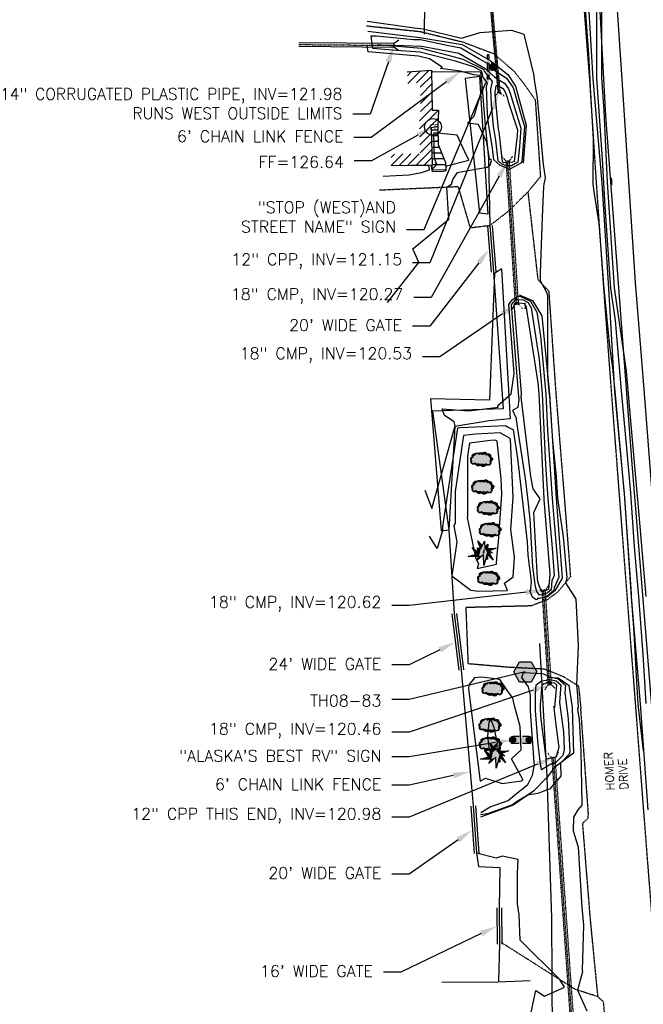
# Model space of a CAD drawing. Header units: feet. Extents: x 351431 to 355879, y 310968 to 329728.
# Tile 79 of 254: x 353108 to 353378, y 319262 to 319688. Entities that reach past the tile are written whole.
import ezdxf

# ---------------------------------------------------------------- set-up
doc = ezdxf.new("R2010")
doc.units = ezdxf.units.FT
doc.header["$MEASUREMENT"] = 0
for name, pattern in [('D10', [0.15, 0.1, -0.05]), ('D25', [0.375, 0.25, -0.125]), ('HIDDEN2', [0.1875, 0.125, -0.0625])]:
    doc.linetypes.add(name, pattern=pattern)
for name, color, linetype in [('EHID-WOOD', 2, 'Continuous'), ('EHIST', 56, 'Continuous'), ('ELID-WOOD', 6, 'Continuous'), ('ELIF', 153, 'LINKFENCE'), ('ELIST', 3, 'Continuous'), ('ELTCH-EG2', 253, 'Continuous'), ('ELTCN-EG2', 251, 'Continuous'), ('ELTT', 3, 'Continuous'), ('ELUDC', 153, 'D10'), ('ELUG', 153, 'EGASRT'), ('ELUTU', 153, 'UT'), ('ELYSP', 1, 'D25'), ('ELYSS', 2, 'Continuous'), ('ELYSU', 2, 'HIDDEN2'), ('ESFS', 153, 'Continuous'), ('ESGH', 1, 'Continuous'), ('ESIO', 4, 'Continuous'), ('ESIS', 5, 'Continuous'), ('ESIST-FFLR', 6, 'Continuous'), ('ESMask', 155, 'Continuous'), ('ESUD', 5, 'Continuous'), ('ESUD-CMP', 13, 'D10'), ('ESUD-HDPE', 173, 'D10'), ('ETFS', 6, 'Continuous'), ('ETGH', 4, 'Continuous'), ('ETIF', 4, 'Continuous'), ('ETIS', 2, 'Continuous'), ('ETIST-FFLR', 4, 'Continuous'), ('ETRC', 2, 'Continuous'), ('ETUD', 4, 'Continuous')]:
    doc.layers.add(name, color=color, linetype=linetype)
doc.styles.add('ANNO-TOPO', font='simplex.shx')
doc.styles.add('L180', font='simplex.shx', dxfattribs={"height": 3.6})
doc.styles.add('ROMANSM', font='romansm.shx')
doc.linetypes.add('EGASRT', pattern='A,0.15,-0.07,0.15,-0.04,["G",ROMANSM,S=0.08,R=0,X=-0.005,Y=-0.04],-0.12,0.15,-0.07,0.15,-0.04,[")",ROMANSM,S=0.08,R=0,X=-0.09,Y=-0.04],-0.075', length=1.015)
doc.linetypes.add('LINKFENCE', pattern='A,0.25,-0.08,0.25,-0.08,["X",ROMANSM,S=0.08,R=0,X=-0.004,Y=-0.04],-0.12', length=0.78)
doc.linetypes.add('UT', pattern='A,0.25,-0.07,0.07,-0.07,0.07,-0.07,0.25,-0.08,["UT",ROMANSM,S=0.08,R=0,X=-0.04,Y=-0.04],-0.15', length=1.08)

# ---------------------------------------------------------------- blocks, each defined once
blk = doc.blocks.new('FFLR')
blk.add_circle((0, 0), 0.0722)
blk.add_text('FF', height=0.04464).set_placement((-0.0269, -0.0228))
blk = doc.blocks.new('ESIPUBSIGN')
at = {"layer": 'ESMask'}
h = blk.add_hatch(color=256, dxfattribs=at)
edge = h.paths.add_edge_path()
edge.add_arc((0, 0), 0.03, 90, 450)
for p, q in [((-0.03, 0.1047), (-0.0447, 0.1047)), ((-0.0447, 0.1047), (-0.0447, 0.066)), ((-0.03, 0.1047), (-0.03, 0.066)), ((-0.0447, 0.0381), (-0.0447, -0.0393)), ((-0.03, 0.0381), (-0.03, -0.0393)), ((-0.0447, -0.0672), (-0.0447, -0.1059)), ((-0.03, -0.0672), (-0.03, -0.1059)), ((-0.03, -0.1059), (-0.0447, -0.1059))]:
    blk.add_line(p, q)
for start, end in [(144.23142, 216.35632), (17.97024, 107.04945), (253.53828, 340.78828)]:
    blk.add_arc((0, 0), 0.03, start, end)
blk.add_solid([(-0.0447, -0.1059), (-0.03, -0.1059), (-0.0447, 0.1047), (-0.03, 0.1047)], dxfattribs=at)
blk = doc.blocks.new('TH')
blk.add_hatch(color=256).paths.add_polyline_path([(-0.05, 0.0866), (0.05, 0.0866), (0.1, 0), (0.05, -0.0866), (-0.05, -0.0866), (-0.1, 0)])
for p, q in [((-0.1, 0), (-0.05, 0.0866)), ((-0.05, 0.0866), (0.05, 0.0866)), ((0.05, 0.0866), (0.1, 0)), ((-0.05, -0.0866), (-0.1, 0)), ((0.1, 0), (0.05, -0.0866)), ((0.05, -0.0866), (-0.05, -0.0866))]:
    blk.add_line(p, q)
blk = doc.blocks.new('ESICTREE')
blk.add_lwpolyline([(-0.0228, 0.0326), (0.0086, 0.0955), (0.012, 0.0318), (0.0384, 0.0707), (0.0368, 0.0342), (0.1121, 0.0359), (0.0509, 0.0144), (0.0782, -0.0055), (0.036, -0.003), (0.0045, -0.1139), (0.002, -0.0179), (-0.0592, -0.0742), (-0.0369, -0.0353), (-0.1304, -0.0353), (-0.0584, -0.0162), (-0.0982, 0.0425), (-0.046, 0.0003), (-0.0493, 0.04)], close=True)
for points in [[(-0.0255, 0.0334), (-0.0485, 0.0988), (-0.0089, 0.0605)], [(0.0483, -0.0037), (0.084, -0.0667), (0.0324, -0.0157), (0.0368, -0.0626), (0.0245, -0.0432)]]:
    blk.add_lwpolyline(points)
at = {"layer": 'ESMask'}
for points in [[(-0.0255, 0.0334), (-0.0485, 0.0988), (-0.0228, 0.0326), (-0.0089, 0.0605)], [(-0.0228, 0.0326), (0.0086, 0.0955), (-0.0369, -0.0353), (0.002, -0.0179)], [(0.002, -0.0179), (0.0086, 0.0955), (0.036, -0.003), (0.012, 0.0318)], [(-0.0369, -0.0353), (-0.0584, -0.0162), (-0.046, 0.0003), (-0.0982, 0.0425)], [(-0.046, 0.0003), (-0.0369, -0.0353), (-0.0493, 0.04), (-0.0228, 0.0326)], [(0.012, 0.0318), (0.0384, 0.0707), (0.036, -0.003), (0.0368, 0.0342)], [(0.0368, 0.0342), (0.1121, 0.0359), (0.036, -0.003), (0.0509, 0.0144)], [(0.036, -0.003), (0.0509, 0.0144), (0.0782, -0.0055)], [(-0.0369, -0.0353), (-0.1304, -0.0353), (-0.0584, -0.0162)], [(-0.0369, -0.0353), (0.002, -0.0179), (-0.0592, -0.0742)], [(0.002, -0.0179), (0.036, -0.003), (0.0045, -0.1139)], [(0.0245, -0.0432), (0.0368, -0.0626), (0.0324, -0.0157)], [(0.0324, -0.0157), (0.036, -0.003), (0.084, -0.0667), (0.0483, -0.0037)]]:
    blk.add_solid(points, dxfattribs=at)
blk = doc.blocks.new('ESIDTREE')
blk.add_lwpolyline([(-0.0825, 0.0208, -0.658219), (-0.0543, 0.049, -0.594626), (-0.0245, 0.0498, -0.704437), (0.0052, 0.0498, -0.885068), (0.0416, 0.0438, -0.916303), (0.0721, 0.0223, -1.027393), (0.0751, -0.0141, -0.880235), (0.0364, -0.0431, -0.569977), (-0.0089, -0.052, -0.370407), (-0.061, -0.0364, -0.824221), (-0.0922, -0.0097, -0.566054), (-0.0825, 0.0208, -0.480508)], format="xyb")
at = {"layer": 'ESMask', "const_width": 0.01}
blk.add_lwpolyline([(-0.0779, 0.0227, -0.792768), (-0.0511, 0.0413, -0.768721), (-0.0289, 0.0473, 0.639322), (-0.0198, 0.0481, -0.704437), (0.0005, 0.0481, 0.72706), (0.01, 0.0484, -0.885068), (0.0366, 0.044, 0.713475), (0.0454, 0.0406, -0.916303), (0.0678, 0.0248, 0.615666), (0.0727, 0.0173, -1.027393), (0.0748, -0.0091, 0.556873), (0.0707, -0.0166, -0.880235), (0.04, -0.0396, 0.556256), (0.0317, -0.0414, -0.62875), (-0.0075, -0.0457, -0.457201), (-0.0599, -0.0275, -1.148825), (-0.0854, -0.0089, -0.666281), (-0.0814, 0.0159, 0.45741)], format="xyb", close=True, dxfattribs=at)
at = {"layer": 'ESMask'}
for points in [[(-0.0825, 0.0208), (-0.0922, -0.0097), (0.0721, 0.0223), (0.0751, -0.0141)], [(-0.0825, 0.0208), (-0.0543, 0.049), (0.0721, 0.0223), (0.0416, 0.0438)], [(-0.079, 0.0326), (-0.0729, 0.0238), (-0.0638, 0.0466), (-0.0573, 0.0372)], [(-0.0187, 0.044), (-0.0158, 0.0532), (-0.0004, 0.0423), (-0.0009, 0.052)], [(0.0105, 0.0432), (0.0168, 0.0574), (0.0348, 0.0399), (0.0336, 0.0548)], [(0.0445, 0.0383), (0.0562, 0.0462), (0.0628, 0.0226), (0.0702, 0.0328)], [(0.0704, -0.0072), (0.085, -0.004), (0.0691, 0.0173), (0.0823, 0.0154)], [(-0.087, -0.0082), (-0.0836, -0.0336), (0.0749, -0.0108), (0.0649, -0.0431)], [(-0.0495, -0.0328), (-0.05, -0.0434), (0.0292, -0.0385), (0.018, -0.0545)]]:
    blk.add_solid(points, dxfattribs=at)
blk = doc.blocks.new('ESIPVTSIGN')
for p, q in [((0.0573, 0.0286), (0, 0.0286)), ((0.143, 0.0286), (0.0857, 0.0286)), ((0, -0.0286), (0.0573, -0.0286)), ((0.0857, -0.0286), (0.143, -0.0286))]:
    blk.add_line(p, q)
for centre, start, end in [((0, 0), 145.06818, 214.93182), ((0, 0), 55.06818, 124.93182), ((0, 0), 325.06818, 34.93182), ((0.143, 0), 145.06818, 214.93182), ((0.143, 0), 55.06818, 124.93182), ((0.143, 0), 325.06818, 34.93182), ((0, 0), 235.06818, 304.93182), ((0.143, 0), 235.06818, 304.93182)]:
    blk.add_arc(centre, 0.0286, start, end)
at = {"layer": 'ESMask', "const_width": 0.0286}
for points in [[(0.0048, -0.0135, 0.998377), (-0.0048, 0.0135, 1.001626), (0.0048, -0.0135, -0.622608)], [(0.1478, -0.0135, 0.998377), (0.1382, 0.0135, 1.001626), (0.1478, -0.0135, -0.622608)]]:
    blk.add_lwpolyline(points, format="xyb", dxfattribs=at)
at = {"layer": 'ESMask'}
blk.add_solid([(0, 0.0286), (0.143, 0.0286), (0, -0.0286), (0.143, -0.0286)], dxfattribs=at)

msp = doc.modelspace()

# ---------------------------------------------------------------- hatches: boundary and pattern name
at = {"layer": 'EHID-WOOD'}
h = msp.add_hatch(dxfattribs=at)
h.set_pattern_fill('DOLMIT', color=256, scale=10, style=0)
h.set_pattern_definition([(0, (353286.501, 319622.542), (0, 2.5), []), (45, (353286.501, 319622.542), (-5, 5), [3.5355, -7.071])])
h.paths.add_polyline_path([(353289.52, 319633.7), (353289.41, 319641.43), (353286.5, 319640.9), (353286.91, 319624.71), (353286.92, 319622.54), (353292.85, 319622.65), (353292.69, 319625.93)])
at = {"layer": 'EHIST'}
h = msp.add_hatch(dxfattribs=at)
h.set_pattern_fill('ANSI31', color=256, scale=20, style=0)
h.set_pattern_definition([(45, (353269.1433, 319624.483), (-1.76777, 1.76777), [])])
h.paths.add_polyline_path([(353289.7, 319648.5), (353286.96, 319648.46), (353286.73, 319665.6), (353286.6, 319665.73), (353276.14, 319665.07), (353276.46, 319660.08), (353281.8, 319660.42), (353282, 319645.16), (353281.4, 319645.05), (353281.78, 319629.65), (353269.14, 319629.48), (353269.21, 319624.48), (353286.91, 319624.71), (353286.5, 319640.9), (353289.41, 319641.43)])

# ---------------------------------------------------------------- linework, layer by layer
at = {"layer": 'ELID-WOOD', "flags": 128}
msp.add_lwpolyline([(353289.41, 319641.43), (353289.52, 319633.7), (353292.69, 319625.93), (353292.85, 319622.65), (353286.92, 319622.54), (353286.91, 319624.71)], dxfattribs=at)
at = {"layer": 'ELIF'}
for p, q in [((353310.89, 319598.49), (353312.53, 319578.37)), ((353311.89, 319598.57), (353313.52, 319578.45)), ((353312.89, 319598.65), (353314.52, 319578.53)), ((353295.52, 319430.61), (353298.47, 319406.25)), ((353296.51, 319430.73), (353299.46, 319406.37)), ((353297.5, 319430.86), (353300.45, 319406.49)), ((353303.7, 319347.47), (353305.11, 319327)), ((353304.7, 319347.54), (353306.11, 319327.07)), ((353305.7, 319347.61), (353307.11, 319327.14)), ((353314.92, 319303.49), (353315.03, 319287.71)), ((353315.92, 319303.5), (353316.03, 319287.72)), ((353316.92, 319303.5), (353317.03, 319287.72))]:
    msp.add_line(p, q, dxfattribs=at)
at = {"layer": 'ELIF', "flags": 128}
for points in [[(353338.89, 320230.89), (353340.59, 320185.6), (353342.48, 320134.02), (353344.03, 320092.59), (353346.88, 320044.02), (353351.67, 319951.5), (353354.95, 319898.91), (353357.54, 319853.78), (353360.69, 319804.32), (353363.16, 319758.08), (353365.76, 319711.27), (353368.86, 319663.85), (353374.79, 319573.99), (353378.47, 319527.8), (353382.04, 319483.07), (353385.36, 319437.85), (353387.97, 319391.11), (353391.43, 319348.19), (353394.23, 319304.17), (353399.1, 319255.27), (353402.05, 319209.71), (353406.36, 319164.5), (353410.17, 319125.27), (353413.85, 319079.3), (353418.59, 319032.4), (353422.8, 318982.57), (353427.63, 318934.4), (353429.51, 318887.31), (353438.03, 318793.22), (353442.16, 318743.69), (353447.08, 318697.46), (353451.33, 318645.82), (353456.8, 318594.36), (353460.88, 318540.2), (353465.23, 318486.74), (353467.21, 318461.83), (353471.59, 318416.85)], [(353287.11, 319665.21), (353307.83, 319665.07), (353308.47, 319659.74), (353309.73, 319643.64), (353311.29, 319627.58), (353311.89, 319598.57)], [(353313.52, 319578.45), (353317.74, 319519.26), (353287.06, 319518.35), (353294.11, 319467.04), (353296.51, 319430.73)], [(353299.46, 319406.37), (353304.7, 319347.54)], [(353306.11, 319327.07), (353306.94, 319321.4), (353316.24, 319320.92), (353315.92, 319303.5)], [(353316.03, 319287.72), (353315.61, 319271.74)], [(353329.28, 319271.99), (353315.42, 319271.31), (353291.14, 319271.15)]]:
    msp.add_lwpolyline(points, dxfattribs=at)
at = {"layer": 'ELIST', "flags": 128}
msp.add_lwpolyline([(353276.14, 319665.07), (353286.73, 319665.74), (353286.96, 319648.46), (353289.7, 319648.5), (353289.41, 319641.43), (353286.5, 319640.9), (353286.91, 319624.71), (353269.21, 319624.48)], dxfattribs=at)
msp.add_lwpolyline([(353276.14, 319665.07), (353286.73, 319665.74), (353286.96, 319648.46), (353289.7, 319648.5), (353289.41, 319641.43), (353286.5, 319640.9), (353286.91, 319624.71), (353269.21, 319624.48)], dxfattribs=at)
at = {"layer": 'ELTCH-EG2', "flags": 128}
for points, elevation in [([(353379.49, 319438.13), (353375.91, 319480.1), (353375.71, 319483.13), (353372.37, 319520.64), (353371.75, 319527.37), (353371.02, 319535.57), (353365.81, 319571.71), (353364.8, 319586.78), (353362.81, 319617.41), (353361.33, 319648.21), (353360.29, 319662.6), (353360.33, 319672.63), (353360.21, 319709.33), (353359.92, 319711.38), (353359.8, 319715.54), (353358.62, 319757.72), (353358.58, 319758.6), (353358.15, 319765.81), (353360.69, 319804.32), (353370.67, 319778.36), (353381.01, 319757.36)], 122), ([(353379.5, 319391.88), (353378.2, 319413.01), (353376.37, 319438.08), (353374.53, 319459.67), (353372.95, 319482.94), (353371.23, 319502.24), (353368.92, 319527.13), (353366.22, 319557.5), (353364.2, 319571.47), (353361.84, 319606.89), (353361.18, 319617.1), (353360.68, 319627.37), (353358.16, 319662.32), (353358.26, 319686.68), (353358.22, 319698.74)], 123), ([(353258.79, 319686.99), (353279.22, 319684.1), (353282.99, 319683.73), (353299.68, 319679.65), (353307.65, 319682.14), (353321.31, 319683.13), (353326.59, 319681.42), (353330.81, 319664.09), (353331.23, 319660.72), (353332.45, 319653.68), (353334.95, 319624.94), (353335.84, 319619.18), (353335.2, 319616.46), (353335.17, 319615.69), (353334.53, 319602.28), (353333.64, 319578.27), (353333.73, 319574.93), (353334.54, 319573.26), (353336.46, 319569.78), (353336.81, 319568.29), (353336.85, 319545.86), (353336.91, 319533.47), (353337.63, 319525.45), (353337.66, 319524.86), (353338.97, 319505.54), (353340.55, 319490.07), (353341.22, 319480.73), (353343.63, 319463.95), (353345.18, 319446.37), (353344.66, 319444.12), (353347.95, 319438.9), (353349.11, 319436.94), (353350.05, 319416.95), (353349.43, 319399.96), (353349.37, 319399.51), (353349.63, 319397.31), (353350.14, 319390.28), (353349.89, 319389.38), (353350.52, 319385.01), (353351.3, 319371.23), (353351.49, 319356.42), (353351.76, 319347.83), (353350, 319345.85), (353348.06, 319342.74), (353347.94, 319336.82), (353350.17, 319329.74), (353351.72, 319303.63), (353352.39, 319296.05), (353351.91, 319276.56), (353351.98, 319275.77), (353349.81, 319267.91), (353353.92, 319258.99)], 124), ([(353262.85, 319680.62), (353278.91, 319679.12), (353281.84, 319679.04), (353294.03, 319676.44), (353299.4, 319675.41), (353307.36, 319670.66), (353311.15, 319668.48), (353312.43, 319667.03), (353313.12, 319666.42), (353317.91, 319663.02), (353319.06, 319662.36), (353321.89, 319658.42), (353322.17, 319657.72), (353326.01, 319644.12), (353326.86, 319641.53), (353325.85, 319627.76), (353325.62, 319625.73), (353320.83, 319623.05), (353320.06, 319623), (353316.25, 319624.7), (353313.59, 319627.02), (353313.04, 319632), (353311.3, 319642.76), (353310.91, 319646.71), (353310.42, 319658.66), (353310.84, 319660.33), (353309.02, 319662.63), (353308.49, 319665.41), (353304.78, 319667.21), (353297.04, 319669.64), (353292.38, 319670.87), (353281.71, 319673.51), (353271.32, 319674.35), (353261.25, 319675.21), (353260.52, 319680.67), (353262.85, 319680.62)], 123), ([(353267.63, 319565.25), (353281.21, 319582.55), (353278.52, 319588.45), (353294.22, 319601.38), (353293.36, 319615.14), (353295.29, 319616.56), (353295.92, 319618.52), (353297.88, 319621.57), (353304.13, 319622.7), (353310.79, 319623.85), (353312.03, 319624.69), (353312.63, 319626.68), (353311.72, 319627.48), (353311.62, 319628.41), (353310.6, 319634.68), (353307.03, 319642.31), (353302.17, 319642.82), (353305.06, 319645.9), (353308.62, 319657.79), (353308.55, 319659.7), (353308.56, 319659.77), (353308.49, 319659.86), (353308.4, 319660.34), (353307.48, 319663.43), (353304.99, 319663.84), (353299.08, 319665.37), (353290.56, 319666.51), (353291.22, 319667.13), (353285.84, 319670.66), (353281.04, 319671.85), (353279.24, 319672), (353259.21, 319673.7), (353258.86, 319676.35)], 124), ([(353270.29, 319676.6), (353270.6, 319676.57), (353282.4, 319676.24), (353284.76, 319675.74), (353298.51, 319673.1), (353301.16, 319671.51), (353309.94, 319666.46), (353310.17, 319666.2), (353313.87, 319662.93), (353315.47, 319661.8), (353318.24, 319660.21), (353320.04, 319657.71), (353320.76, 319655.89), (353322.94, 319648.2), (353325.38, 319640.74), (353324.8, 319632.75), (353324.03, 319626.03), (353321.3, 319624.49), (353319.03, 319624.35), (353316.93, 319625.29), (353315.46, 319626.57), (353314.47, 319635.59), (353313.51, 319641.53), (353312.57, 319651.05), (353312.3, 319657.61), (353313.11, 319660.9), (353309.56, 319665.41), (353309.46, 319665.91), (353300.3, 319670.37), (353297.72, 319671.18), (353284.44, 319674.66), (353282.38, 319675.17), (353263.39, 319676.71), (353263.29, 319676.71), (353263.29, 319676.77), (353270.29, 319676.6)], 122), ([(353314.49, 319657.81), (353314.63, 319659.13), (353315.3, 319659.28), (353317.43, 319658.06), (353318.19, 319657.01), (353319.36, 319654.05), (353319.86, 319652.28), (353323.91, 319639.95), (353323.75, 319637.75), (353322.44, 319626.32), (353321.77, 319625.94), (353318, 319625.7), (353317.6, 319625.87), (353317.33, 319626.11), (353315.9, 319639.19), (353315.72, 319640.3), (353314.23, 319655.38), (353314.18, 319656.56), (353314.49, 319657.81)], 121), ([(353315.37, 319656.31), (353316.91, 319655.36), (353316.06, 319656.33), (353315.75, 319656.35), (353315.37, 319656.31)], 121), ([(353364.45, 319617.71), (353364.38, 319619.17), (353364.53, 319618.42), (353364.56, 319616.02), (353364.45, 319617.71)], 121), ([(353283.85, 319484.17), (353286.79, 319476.22), (353296.91, 319511.95), (353296.46, 319513.64), (353292.23, 319516.49), (353291.22, 319519.35), (353302.86, 319518.48), (353315.57, 319520.04), (353315.37, 319520.78), (353321.19, 319525.78), (353322.41, 319534.6), (353320.11, 319564.42), (353321.76, 319566.61), (353321.85, 319566.76), (353324.34, 319567.99), (353325.22, 319567.89), (353329.54, 319565.86), (353332.25, 319561.16), (353333.85, 319550.73), (353336.1, 319525.6), (353336.84, 319510.06), (353338.85, 319480.49), (353339.71, 319470.14), (353341.69, 319446.56), (353339.67, 319441.89), (353339.55, 319440.76), (353336.68, 319438.28), (353336.35, 319438.16), (353335.25, 319437.69), (353333.34, 319437.35), (353332.76, 319437.18), (353331.96, 319436.73), (353330.32, 319437.91), (353329.19, 319440.71), (353329.62, 319441.02), (353329.88, 319444.72), (353328.47, 319456.06), (353328.14, 319461.85), (353326.08, 319480.46), (353324.04, 319497.78), (353322.07, 319510.27), (353320.16, 319511.15), (353318.63, 319512.03), (353299.16, 319511.17), (353297.87, 319510.99), (353291.49, 319468.37), (353291.49, 319466.9), (353291.37, 319466.63), (353289.18, 319458.9), (353285.79, 319464.22)], 123), ([(353328.44, 319565.37), (353329.79, 319563.04), (353333.24, 319540.62), (353334.57, 319525.75), (353336.02, 319495.26), (353337.04, 319480.33), (353338.81, 319459.08), (353339.8, 319447.23), (353338.79, 319444.89), (353338.39, 319440.99), (353336.89, 319439.69), (353335.5, 319439.2), (353334.9, 319438.94), (353333.32, 319438.66), (353332.26, 319440.34), (353331.61, 319442.29), (353330.52, 319450.99), (353329.35, 319471.65), (353328.34, 319480.76), (353327.34, 319489.25), (353323.96, 319510.64), (353323.48, 319514.69), (353323.5, 319515.15), (353322.55, 319517.06), (353321.98, 319518.24), (353322, 319518.89), (353324.11, 319520.01), (353324.63, 319523.2), (353324.31, 319526.21), (353322.98, 319542.35), (353321.28, 319564.34), (353322.17, 319565.51), (353322.48, 319566.04), (353323.74, 319566.67), (353326.29, 319566.39), (353328.44, 319565.37)], 122), ([(353325.59, 319526.03), (353322.68, 319561.39), (353322.46, 319564.26), (353322.57, 319564.41), (353323.12, 319565.33), (353323.14, 319565.35), (353325.95, 319565.03), (353327.28, 319564.89), (353327.06, 319564.85), (353327.26, 319562.61), (353327.46, 319564.05), (353332.63, 319530.51), (353333.04, 319525.9), (353335.2, 319480.46), (353335.22, 319480.16), (353337.91, 319448.02), (353337.91, 319447.9), (353337.9, 319447.88), (353337.22, 319441.21), (353337.1, 319441.11), (353334.65, 319440.23), (353334.56, 319440.19), (353334.32, 319440.15), (353334.16, 319440.4), (353332.74, 319444.6), (353332.58, 319445.93), (353330.95, 319474.5), (353333.63, 319480.46), (353330.66, 319484.72), (353329.57, 319490.04), (353325.47, 319524.44), (353325.49, 319524.72), (353325.63, 319525.62), (353325.59, 319526.03)], 121), ([(353320.74, 319506.32), (353320.72, 319506.44), (353320.7, 319506.45), (353316.44, 319508.9), (353305.7, 319508.43), (353300.5, 319507.73), (353296.88, 319483.56), (353296.84, 319469.83), (353296.29, 319468.51), (353297.69, 319461.8), (353295.43, 319447.04), (353303.63, 319440.91), (353307.12, 319440.44), (353319.5, 319440.8), (353318.22, 319443.98), (353321.96, 319446.63), (353322.55, 319455.13), (353320.97, 319467.16), (353322.03, 319481.18), (353320.78, 319506.03), (353320.74, 319506.32)], 124), ([(353309.44, 319458.3), (353308.97, 319456.92), (353309.37, 319457), (353309.44, 319458.3)], 126), ([(353307.95, 319344.66), (353311.99, 319347.14), (353319.83, 319349.94), (353322.76, 319352.44), (353328.28, 319356.89), (353330.31, 319360.93), (353331.25, 319365.31), (353331.19, 319365.65), (353331.1, 319366.39), (353329.45, 319388.77), (353329.49, 319395.46), (353328.67, 319399.07), (353325.73, 319403.18), (353326.4, 319405.3), (353334.62, 319404.87), (353336.72, 319404), (353337.71, 319403.25), (353341.27, 319402.62), (353344.57, 319399.83), (353344.28, 319396.43), (353345.21, 319389.67), (353345.78, 319385.31), (353346.55, 319371), (353346.26, 319369.96), (353342.43, 319366.1), (353342.61, 319360.42), (353337.7, 319354.88), (353336.75, 319354.58), (353332.65, 319353), (353328.26, 319352.23), (353323.36, 319349.15), (353321.78, 319348.02), (353310.93, 319344.17), (353307.91, 319343.7)], 123), ([(353316.19, 319402.22), (353308.37, 319403.22), (353305.26, 319402.95), (353302.88, 319399.91), (353302.73, 319398.19), (353307.74, 319358.24), (353310.01, 319359.56), (353317.26, 319357.21), (353325.67, 319358.42), (353326.06, 319358.75), (353326.16, 319358.84), (353326.2, 319358.92), (353326.23, 319359.02), (353321.32, 319367.89), (353325.47, 319371.9), (353325.01, 319381.88), (353322.57, 319390.86), (353321.81, 319394.2), (353319.25, 319397.78), (353316.19, 319402.22)], 124), ([(353339.68, 319365.94), (353338.36, 319365.69), (353334.28, 319363.11), (353333.73, 319366.73), (353332.6, 319375.74), (353331.63, 319388.91), (353331.67, 319396), (353331.99, 319399.94), (353334.28, 319401.73), (353336.42, 319401.95), (353337.18, 319402.5), (353337.78, 319402.2), (353340.55, 319401.71), (353342.68, 319399.91), (353342.03, 319392.36), (353342.46, 319389.18), (353343.73, 319379.56), (353344.13, 319371.97), (353343.42, 319369.38), (353339.97, 319365.91), (353339.68, 319365.94)], 122), ([(353339.43, 319368.43), (353337.3, 319368.03), (353336.49, 319367.86), (353336.3, 319367.87), (353336.21, 319368.29), (353334.09, 319385.09), (353333.8, 319389.05), (353333.81, 319391.18), (353334.53, 319399.92), (353335.18, 319400.44), (353335.8, 319400.5), (353337.36, 319401.64), (353338.59, 319401.02), (353339.83, 319400.8), (353340.79, 319400), (353339.93, 319390.1), (353339.65, 319390.65), (353339.75, 319388.7), (353340.65, 319381.56), (353341.67, 319373.81), (353341.72, 319372.94), (353340.57, 319368.8), (353340.12, 319368.35), (353339.43, 319368.43)], 121), ([(353326.88, 319245.02), (353331.86, 319267.67), (353335.62, 319265.24), (353344.15, 319269.13), (353342.14, 319272.46), (353324.97, 319289.5), (353324.61, 319300.53), (353323.94, 319305.28), (353323.87, 319318.28), (353324.19, 319324.43), (353317.3, 319325.84), (353314.66, 319325.03), (353306.11, 319327.07)], 124)]:
    msp.add_lwpolyline(points, dxfattribs=dict(at, elevation=elevation))
at = {"layer": 'ELTCN-EG2', "flags": 128}
for points, elevation in [([(353287.51, 319638.5), (353287.8, 319627.8), (353288.82, 319625.12), (353286.99, 319624.64), (353286.5, 319624.51), (353286.65, 319623.1), (353286.95, 319621.95), (353291.68, 319622.09), (353293, 319622.46), (353293, 319622.97), (353293.15, 319624.48), (353302.86, 319626.83), (353301.13, 319630.44), (353297.71, 319637.73), (353289.45, 319638.6), (353287.51, 319638.5)], 125), ([(353265.79, 319620), (353276.94, 319620.56), (353282.29, 319621.55), (353285.74, 319622.69), (353285.49, 319624.53), (353285.68, 319624.58), (353277.86, 319624.59)], 125), ([(353305.65, 319454.98), (353307.03, 319452.25), (353306.35, 319450.25), (353314.72, 319452.11), (353314.87, 319454.91), (353315.58, 319461.76), (353317.14, 319482.38), (353316.8, 319489.11), (353315.06, 319505.31), (353314.25, 319505.77), (353312.24, 319505.68), (353303.13, 319504.47), (353302.28, 319498.75), (353302.19, 319472.75), (353302.04, 319472.39), (353305.65, 319454.98)], 125), ([(353338.28, 319400.4), (353337.61, 319400.49), (353337.18, 319400.51), (353337.53, 319400.77), (353338.28, 319400.4)], 120), ([(353312.94, 319383.65), (353312.3, 319384.88), (353311.42, 319383.76), (353310.9, 319377.76), (353311.63, 319371.96), (353312.99, 319372.75), (353315.18, 319374.86), (353313.75, 319381.39), (353312.94, 319383.65)], 125)]:
    msp.add_lwpolyline(points, dxfattribs=dict(at, elevation=elevation))
at = {"layer": 'ELTT', "flags": 128}
for points in [[(353307.39, 319663.03), (353301.27, 319662.22), (353307.44, 319603.96)], [(353307.39, 319663.03), (353311.03, 319603.46), (353307.44, 319603.96)], [(353316.93, 319579.82), (353313.88, 319577.81), (353311.71, 319523.13), (353286.24, 319523.59), (353286.73, 319518.43), (353290.84, 319466.55), (353294.11, 319467.04)], [(353316.93, 319579.82), (353320.7, 319515.01), (353311.57, 319514.14), (353296.69, 319511.66), (353294.11, 319467.04)]]:
    msp.add_lwpolyline(points, dxfattribs=at)
at = {"layer": 'ELUDC', "flags": 128}
for points in [[(353315.9, 319656.29), (353310.11, 319720.71)], [(353229.22, 319676.87), (353270.44, 319676.52)], [(353323.59, 319564.57), (353319.63, 319626.49)], [(353337.8, 319399.98), (353335.19, 319440.83)], [(353347.6, 319252.96), (353339.43, 319368.48)]]:
    msp.add_lwpolyline(points, dxfattribs=at)
at = {"layer": 'ELUG', "flags": 128}
for points in [[(353283.64, 319681.39), (353283.98, 319707.61), (353280.09, 319775.61), (353278.31, 319878.42), (353279.08, 319914.96), (353277.29, 319975.77), (353275.71, 320011.97), (353275.02, 320074.09), (353275.52, 320165.4), (353276.68, 320182.46)], [(353369.71, 319000.95), (353365.08, 319020.35), (353357.39, 319037.45), (353355.21, 319046.13), (353346.43, 319055.66), (353345.12, 319071.54), (353340.53, 319084.36), (353339.75, 319093.16), (353339.25, 319128.28), (353339.01, 319247.86), (353338.75, 319299.23), (353336.64, 319360.28), (353333.47, 319417.77)]]:
    msp.add_lwpolyline(points, dxfattribs=at)
at = {"layer": 'ELUTU', "flags": 128}
msp.add_lwpolyline([(353333.03, 320231.05), (353337.38, 320105.21), (353341.1, 320017.26), (353347.02, 319901.73), (353353.37, 319803.27), (353362, 319646.02), (353373.4, 319495.58), (353384.38, 319358.92), (353393.37, 319241.93), (353399.06, 319172.08), (353407.9, 319041.87)], dxfattribs=at)
at = {"layer": 'ELYSS', "flags": 128}
for points in [[(353259.13, 319682.63), (353281.66, 319679.96), (353299.96, 319676.89), (353312.06, 319670.01), (353319.64, 319663.89), (353323.02, 319658.84), (353327.64, 319641.95), (353326.3, 319625.61)], [(353324.66, 319568.68), (353330.42, 319566.24), (353334.39, 319559.53), (353337.69, 319525.45), (353340.57, 319480.65), (353343.15, 319446.04), (353340.03, 319440.67), (353336.62, 319437.84), (353335.28, 319437.59), (353332.36, 319437.23)], [(353337.01, 319403.31), (353341.51, 319402.92), (353346.13, 319399.76), (353347.49, 319390.08), (353348.17, 319370.35), (353339.86, 319364.2), (353336.73, 319360.04), (353330.76, 319354), (353322.02, 319347.83), (353307.85, 319342.74)]]:
    msp.add_lwpolyline(points, dxfattribs=at)
at = {"layer": 'ELYSU', "flags": 128}
for points in [[(353328.36, 319613.1), (353319.73, 319604.6), (353311.89, 319598.57), (353303.51, 319597.52), (353298.29, 319615.35), (353264.23, 319613.85)], [(353358.54, 319265.11), (353348.79, 319268.23), (353316.83, 319288.5)]]:
    msp.add_lwpolyline(points, dxfattribs=at)
at = {"layer": 'ESUD', "flags": 128}
for points in [[(353270.44, 319677.27), (353229.23, 319677.62)], [(353272.46, 319678.75), (353270.44, 319677.27)], [(353229.21, 319676.12), (353270.43, 319675.77), (353270.44, 319677.27)], [(353272.42, 319674.25), (353270.43, 319675.77)]]:
    msp.add_lwpolyline(points, dxfattribs=at)
at = {"layer": 'ESUD-CMP', "flags": 128}
for points in [[(353309.62, 319720.67), (353315.4, 319656.25), (353316.4, 319656.34), (353310.61, 319720.76), (353309.62, 319720.67)], [(353314.09, 319654.12), (353315.4, 319656.25)], [(353318.07, 319654.48), (353316.4, 319656.34)], [(353317.26, 319628.35), (353318.88, 319626.45)], [(353318.88, 319626.45), (353322.84, 319564.52), (353324.33, 319564.62), (353320.38, 319626.54), (353318.88, 319626.45)], [(353321.75, 319628.63), (353320.38, 319626.54)], [(353321.52, 319562.38), (353322.84, 319564.5)], [(353326.01, 319562.78), (353324.33, 319564.64)], [(353342.77, 319310.67), (353346.85, 319252.91), (353348.35, 319253.01), (353344.26, 319310.77)]]:
    msp.add_lwpolyline(points, dxfattribs=at)
at = {"layer": 'ESUD-HDPE', "flags": 128}
for points in [[(353332.82, 319442.68), (353334.44, 319440.78)], [(353334.44, 319440.78), (353337.05, 319399.93), (353338.55, 319400.03), (353335.94, 319440.87), (353334.44, 319440.78)], [(353337.31, 319442.97), (353335.94, 319440.87)], [(353335.74, 319397.79), (353337.05, 319399.91)], [(353340.22, 319398.19), (353338.55, 319400.05)], [(353337.04, 319370.32), (353338.68, 319368.43)], [(353344.26, 319310.77), (353340.18, 319368.53), (353338.68, 319368.43)], [(353338.68, 319368.43), (353342.77, 319310.67)], [(353341.53, 319370.64), (353340.18, 319368.53)]]:
    msp.add_lwpolyline(points, dxfattribs=at)
at = {"layer": 'ETFS', "linetype": 'ByBlock', "lineweight": -2}
msp.add_line((353283.31, 319596.69), (353275.81, 319596.69), dxfattribs=at)
msp.add_lwpolyline([(353310.05, 319660.31), (353283.31, 319596.69)], dxfattribs=at)
at = {"layer": 'ETFS'}
msp.add_solid([(353308.89, 319660.79), (353312.95, 319667.22), (353311.2, 319659.83)], dxfattribs=at)
at = {"layer": 'ETGH', "linetype": 'ByBlock', "lineweight": -2}
msp.add_line((353276.97, 319393.63), (353269.47, 319393.63), dxfattribs=at)
msp.add_lwpolyline([(353327.24, 319405.5), (353276.97, 319393.63)], dxfattribs=at)
at = {"layer": 'ETIF', "linetype": 'ByBlock', "lineweight": -2}
for p, q in [((353260.56, 319636.71), (353253.06, 319636.71)), ((353285.92, 319555.04), (353278.42, 319555.04)), ((353276.97, 319408.53), (353269.47, 319408.53)), ((353276.97, 319356.49), (353269.47, 319356.49)), ((353276.97, 319318.09), (353269.47, 319318.09)), ((353273.33, 319275.64), (353265.83, 319275.64))]:
    msp.add_line(p, q, dxfattribs=at)
for points in [[(353293.1, 319660.68), (353260.56, 319636.71)], [(353307.13, 319582.49), (353285.92, 319555.04)], [(353290.27, 319415.11), (353276.97, 319408.53)], [(353296.06, 319360.74), (353276.97, 319356.49)], [(353298.26, 319332.95), (353276.97, 319318.09)], [(353308.21, 319292.36), (353273.33, 319275.64)]]:
    msp.add_lwpolyline(points, dxfattribs=at)
at = {"layer": 'ETIF'}
for points in [[(353292.36, 319661.69), (353299.14, 319665.13), (353293.85, 319659.67)], [(353306.14, 319583.26), (353311.71, 319588.43), (353308.12, 319581.73)], [(353289.71, 319416.23), (353296.99, 319418.43), (353290.82, 319413.99)], [(353295.79, 319361.96), (353303.38, 319362.37), (353296.33, 319359.52)], [(353297.54, 319333.97), (353304.41, 319337.24), (353298.97, 319331.92)], [(353307.67, 319293.49), (353314.98, 319295.6), (353308.75, 319291.23)]]:
    msp.add_solid(points, dxfattribs=at)
at = {"layer": 'ETIS', "linetype": 'ByBlock', "lineweight": -2}
msp.add_line((353276.97, 319368.79), (353269.47, 319368.79), dxfattribs=at)
msp.add_lwpolyline([(353314.39, 319374.94), (353276.97, 319368.79)], dxfattribs=at)
at = {"layer": 'ETIS'}
msp.add_solid([(353314.18, 319376.17), (353321.79, 319376.15), (353314.59, 319373.7)], dxfattribs=at)
at = {"layer": 'ETIST-FFLR', "linetype": 'ByBlock', "lineweight": -2}
msp.add_line((353260.74, 319626.55), (353253.24, 319626.55), dxfattribs=at)
msp.add_lwpolyline([(353280.74, 319637.61), (353260.74, 319626.55)], dxfattribs=at)
at = {"layer": 'ETIST-FFLR'}
msp.add_solid([(353280.14, 319638.71), (353287.31, 319641.24), (353281.35, 319636.52)], dxfattribs=at)
at = {"layer": 'ETUD', "linetype": 'ByBlock', "lineweight": -2}
for p, q in [((353260.13, 319646.7), (353252.63, 319646.7)), ((353285.99, 319582.51), (353278.49, 319582.51)), ((353286.45, 319567.49), (353278.95, 319567.49)), ((353290.26, 319541.86), (353282.76, 319541.86)), ((353276.97, 319434.31), (353269.47, 319434.31)), ((353276.97, 319379.49), (353269.47, 319379.49)), ((353276.97, 319342.71), (353269.47, 319342.71))]:
    msp.add_line(p, q, dxfattribs=at)
for points in [[(353267.99, 319669.43), (353260.13, 319646.7)], [(353313.08, 319649.34), (353285.99, 319582.51)], [(353315.95, 319619.96), (353286.45, 319567.49)], [(353317.39, 319560.35), (353290.26, 319541.86)], [(353327.73, 319439.99), (353276.97, 319434.31)], [(353330.69, 319397.59), (353276.97, 319379.49)], [(353332.49, 319365.62), (353276.97, 319342.71)]]:
    msp.add_lwpolyline(points, dxfattribs=at)
at = {"layer": 'ETUD'}
for points in [[(353266.8, 319669.84), (353270.44, 319676.52), (353269.17, 319669.02)], [(353311.93, 319649.81), (353315.9, 319656.29), (353314.24, 319648.87)], [(353314.86, 319620.57), (353319.63, 319626.49), (353317.04, 319619.34)], [(353316.68, 319561.38), (353323.59, 319564.57), (353318.09, 319559.32)], [(353327.6, 319441.23), (353335.19, 319440.83), (353327.87, 319438.75)], [(353330.29, 319398.77), (353337.8, 319399.98), (353331.09, 319396.4)], [(353332.02, 319366.78), (353339.43, 319368.48), (353332.97, 319364.47)]]:
    msp.add_solid(points, dxfattribs=at)

# ---------------------------------------------------------------- block references
at = {"layer": 'ESFS', "xscale": 50, "yscale": 50, "zscale": 50}
msp.add_blockref('ESIPUBSIGN', (353312.95, 319667.22), dxfattribs=at)
at = {"layer": 'ESGH', "xscale": 50, "yscale": 50, "zscale": 50}
msp.add_blockref('TH', (353327.24, 319405.5), dxfattribs=at)
at = {"layer": 'ESIO', "xscale": 50, "yscale": 50, "zscale": 50}
for name, p in [('ESIDTREE', (353308.47, 319497.41)), ('ESIDTREE', (353308.95, 319485.46)), ('ESIDTREE', (353311.36, 319476.37)), ('ESIDTREE', (353312.2, 319466.95)), ('ESICTREE', (353309.1, 319457.25)), ('ESIDTREE', (353311.52, 319445.98)), ('ESIDTREE', (353313.39, 319398.16)), ('ESIDTREE', (353312.11, 319382.46)), ('ESIDTREE', (353312.29, 319374.29)), ('ESICTREE', (353314.44, 319369.57))]:
    msp.add_blockref(name, p, dxfattribs=at)
at = {"layer": 'ESIS', "xscale": 50, "yscale": 50, "zscale": 50}
msp.add_blockref('ESIPVTSIGN', (353321.79, 319376.15), dxfattribs=at)
at = {"layer": 'ESIST-FFLR', "xscale": 50, "yscale": 50, "zscale": 50}
msp.add_blockref('FFLR', (353287.31, 319641.24), dxfattribs=at)

# ---------------------------------------------------------------- texts
at = {"layer": 'ETFS', "insert": (353271.31, 319608.93), "char_height": 5, "attachment_point": 3, "style": 'ANNO-TOPO'}
msp.add_mtext('"STOP (WEST)AND\\PSTREET NAME" SIGN', dxfattribs=at)
at = {"layer": 'ETGH', "insert": (353264.97, 319395.63), "char_height": 5, "attachment_point": 3, "style": 'ANNO-TOPO'}
msp.add_mtext('TH08-83', dxfattribs=at)
at = {"layer": 'ETIF', "char_height": 5, "attachment_point": 3, "style": 'ANNO-TOPO'}
for s, insert in [("6' CHAIN LINK FENCE", (353248.56, 319639.66)), ("20' WIDE GATE", (353273.92, 319557.99)), ("24' WIDE GATE", (353264.97, 319411.49)), ("6' CHAIN LINK FENCE", (353264.97, 319359.44)), ("20' WIDE GATE", (353264.97, 319321.04)), ("16' WIDE GATE", (353261.33, 319278.59))]:
    msp.add_mtext(s, dxfattribs=dict(at, insert=insert))
at = {"layer": 'ETIS', "insert": (353264.97, 319371.74), "char_height": 5, "attachment_point": 3, "style": 'ANNO-TOPO'}
msp.add_mtext('"ALASKA\'S BEST RV" SIGN', dxfattribs=at)
at = {"layer": 'ETIST-FFLR', "insert": (353248.74, 319628.55), "char_height": 5, "attachment_point": 3, "style": 'ANNO-TOPO'}
msp.add_mtext('FF=126.64', dxfattribs=at)
at = {"layer": 'ETUD', "char_height": 5, "attachment_point": 3, "style": 'ANNO-TOPO'}
for s, insert in [('14" CORRUGATED PLASTIC PIPE, INV=121.98\\PRUNS WEST OUTSIDE LIMITS', (353248.13, 319657.99)), ('12" CPP, INV=121.15', (353273.99, 319586.44)), ('18" CMP, INV=120.27', (353274.45, 319571.42)), ('18" CMP, INV=120.53', (353278.26, 319545.79)), ('18" CMP, INV=120.62', (353264.97, 319438.24)), ('18" CMP, INV=120.46', (353264.97, 319383.42)), ('12" CPP THIS END, INV=120.98', (353264.97, 319346.64))]:
    msp.add_mtext(s, dxfattribs=dict(at, insert=insert))

# ---------------------------------------------------------------- next in the draw order: texts
at = {"layer": 'ETRC', "insert": (353362.23, 319354.17), "char_height": 3.6, "width": 18.4502, "attachment_point": 1, "rotation": 93.2572, "style": 'L180', "bg_fill": 3, "box_fill_scale": 1.5, "bg_fill_color": 256, "bg_fill_true_color": 13158600, "bg_fill_transparency": 16324528}
msp.add_mtext('HOMER DRIVE', dxfattribs=at)

# ---------------------------------------------------------------- next in the draw order: linework, layer by layer
at = {"layer": 'ELTCH-EG2', "elevation": 124, "flags": 128}
msp.add_lwpolyline([(353378.43, 319371.39), (353376.11, 319391.65), (353375.19, 319406.27), (353374.38, 319422.6), (353373.25, 319438.03), (353373.15, 319439.25), (353370.18, 319482.75), (353370.09, 319483.84), (353366.09, 319526.9), (353365.19, 319537.06), (353363.88, 319546.41), (353361.36, 319571.18), (353359.14, 319599.54), (353357.16, 319612.25), (353356.68, 319616.54), (353356.69, 319635.89), (353355.41, 319658.35), (353355.27, 319661.74), (353354.69, 319672.58), (353352.02, 319710.58)], dxfattribs=at)
at = {"layer": 'ELYSP', "flags": 128}
msp.add_lwpolyline([(353325.25, 320230.5), (353327.28, 320185.02), (353329.27, 320137.97), (353331.49, 320090.69), (353333.18, 320043.16), (353335.49, 319996.85), (353337.91, 319950.62), (353341, 319897.27), (353343.65, 319851.36), (353346.5, 319803.24), (353349.17, 319756.94), (353351.25, 319710.48), (353355.01, 319661.66), (353357.95, 319616.56), (353361.11, 319571.16), (353364.41, 319526.89), (353367.83, 319482.4), (353371.26, 319437.71), (353374.84, 319391.5), (353378.34, 319345.78), (353381.92, 319299.99), (353385.63, 319254.39), (353389.18, 319208.52), (353393.13, 319162.92), (353397.1, 319117.99), (353400.78, 319073.47), (353404.82, 319029.07), (353409.48, 318981.66), (353413.57, 318935.55), (353417.57, 318887.31), (353421.2, 318839.55), (353425.39, 318792.44), (353429.85, 318744.33), (353434.33, 318695.1), (353438.97, 318644.4), (353443.52, 318592.07), (353447.46, 318538.6), (353452.68, 318485.7), (353454.37, 318459.34), (353458.67, 318415.19), (353462.25, 318366.98), (353466.08, 318322.23), (353469.82, 318275.04), (353473.15, 318231.65), (353477.12, 318183.6), (353480.62, 318137.49), (353484.36, 318089.92), (353487.53, 318045.51), (353490.16, 317998.1), (353492.31, 317950.32), (353493.91, 317901.53), (353496.3, 317855.96), (353497.44, 317811.01), (353499.02, 317755.83), (353499.76, 317709.25), (353499.83, 317660.98), (353499.58, 317615.85), (353499.55, 317559.66), (353499.47, 317550.14)], dxfattribs=at)
msp.add_lwpolyline([(353258.47, 319684.98), (353281.7, 319682.52), (353300.18, 319678), (353313.54, 319672.96), (353322.36, 319665.34), (353326.57, 319660.04), (353331.53, 319653.03), (353333.78, 319619.74), (353328.36, 319613.1), (353332.65, 319575.23), (353337.37, 319570.31), (353340.46, 319525.89), (353344.09, 319481.08), (353346.77, 319446.63), (353341.14, 319439.94), (353336.64, 319436.71), (353329.83, 319434.08), (353301.5, 319433.36), (353302.46, 319409.18), (353319.94, 319407.66), (353335.5, 319406.85), (353343.73, 319403.49), (353350.27, 319399.44), (353351.23, 319390.36), (353351.17, 319389.01), (353352.43, 319371.54), (353354.42, 319344.18), (353354.27, 319342.11), (353351.95, 319339.95), (353355.27, 319298.79), (353358.54, 319265.11), (353360.95, 319262.99), (353361.82, 319253.05), (353365.55, 319206.76), (353369.41, 319161.34), (353373.17, 319116.59), (353375.55, 319089.43, -0.297201), (353353.98, 319073.18), (353344.49, 319072.02), (353333.24, 319071.37), (353302.06, 319070.91), (353263.67, 319069.8), (353215.44, 319069.41), (353199.95, 319069.23)], format="xyb", dxfattribs=at)
at = {"layer": 'ELYSS', "flags": 128}
msp.add_lwpolyline([(353333.88, 320090.72), (353336.44, 320043.27), (353339.23, 319996.57), (353340.84, 319950.96), (353342.95, 319897.29), (353346.29, 319851.49), (353349.18, 319803.66), (353351.66, 319757.12), (353353.56, 319710.78), (353356.42, 319662.08), (353360.36, 319616.95), (353363.2, 319571.32), (353365.78, 319526.87), (353370.02, 319482.73), (353373.06, 319438.02), (353377, 319391.76), (353380.21, 319345.94)], dxfattribs=at)

doc.saveas('drawing.dxf')
